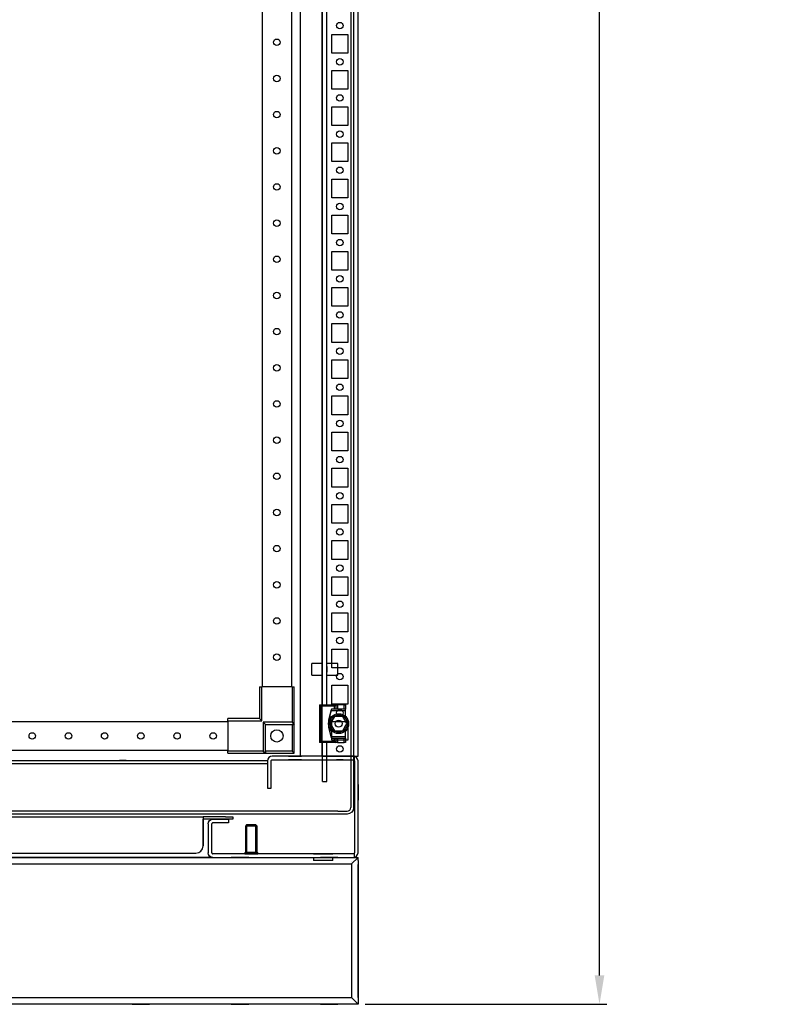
# Model space of a CAD drawing. Header units: inches. Extents: x 481 to 6166, y 980 to 4930.
# Tile 62 of 99: x 4465 to 4980, y 1485 to 2166. Entities that reach past the tile are written whole.
import ezdxf

# ---------------------------------------------------------------- set-up
doc = ezdxf.new("R2010")
doc.units = ezdxf.units.IN
doc.header["$MEASUREMENT"] = 0
for name, color, linetype in [('1', 7, 'Continuous'), ('10', 7, 'Continuous'), ('HANDLE_ROTARY', 7, 'Continuous')]:
    doc.layers.add(name, color=color, linetype=linetype)
doc.styles.get("Standard").update_dxf_attribs({"font": 'ARIALN.TTF'})
doc.dimstyles.get("Standard").update_dxf_attribs({"dimtxt": 25, "dimasz": 20, "dimexe": 5, "dimexo": 5, "dimgap": 10, "dimtad": 0, "dimtih": 1, "dimtoh": 1, "dimzin": 0, "dimdsep": 46, "dimtxsty": 'Standard', "dimcen": 10, "dimadec": 0, "dimazin": 0, "dimtfac": 1, "dimtofl": 0, "dimtmove": 0, "dimatfit": 3, "dimfxl": 1, "dimtolj": 1, "dimtzin": 0, "dimarcsym": 0})

# ---------------------------------------------------------------- blocks, each defined once
blk = doc.blocks.new('DOOR_FRONT')
for p, q in [((395, -4.5), (395, -1962.5)), ((397, -4.5), (397, -1962.5)), ((333.99, -1879), (333.99, -88)), ((353.99, -88), (353.99, -1879)), ((375.5, -1891.5), (375.5, -1309)), ((378.5, -1891.5), (378.5, -1309)), ((368, -1871), (368, -1863)), ((375.5, -1863), (368, -1863)), ((375.5, -1871), (375.5, -1863)), ((378.5, -1871), (378.5, -1863)), ((386, -1863), (378.5, -1863)), ((386, -1871), (386, -1863)), ((368, -1871), (375.5, -1871)), ((375.5, -1869), (375.5, -1865)), ((378.5, -1865), (378.5, -1869)), ((378.5, -1871), (386, -1871)), ((332, -1879), (333.5, -1879)), ((332, -1879), (332, -1901)), ((354.5, -1879), (333.5, -1879)), ((333.5, -1902.5), (333.5, -1879)), ((354.5, -1879), (356, -1879)), ((354.5, -1879), (354.5, -1903.5)), ((356, -1905), (356, -1879)), ((373.41, -1891.5), (384.81, -1891.5)), ((373.41, -1891.5), (375.31, -1891.5)), ((374.41, -1892.5), (373.41, -1891.5)), ((373.41, -1891.5), (373.41, -1917.5)), ((375.31, -1891.5), (375.5, -1891.5)), ((378.5, -1891.5), (378.81, -1891.5)), ((384.81, -1891.5), (383.81, -1892.5)), ((384.81, -1891.5), (385.81, -1891.5)), ((384.81, -1894.5), (384.81, -1891.5)), ((390.41, -1891.5), (385.81, -1891.5)), ((385.81, -1891.5), (385.81, -1894.5)), ((390.41, -1891.5), (391.41, -1891.5)), ((390.41, -1894.5), (390.41, -1891.5)), ((391.41, -1891.5), (391.41, -1894.5)), ((383.81, -1892.5), (374.41, -1892.5)), ((374.41, -1892.5), (374.41, -1916.5)), ((381.61, -1894.5), (379.61, -1902)), ((381.34, -1895.5), (379.61, -1902)), ((381.61, -1894.5), (381.34, -1895.5)), ((381.34, -1895.5), (391.41, -1895.5)), ((391.41, -1894.5), (381.61, -1894.5)), ((383.81, -1894.5), (381.61, -1894.5)), ((383.81, -1894.5), (383.81, -1892.5)), ((384.81, -1894.5), (383.81, -1894.5)), ((385.81, -1894.5), (384.81, -1894.5)), ((390.41, -1894.5), (385.81, -1894.5)), ((391.41, -1894.5), (390.41, -1894.5)), ((391.41, -1895.5), (391.41, -1894.5)), ((391.41, -1899.54), (391.41, -1895.5)), ((-310, -1903), (310, -1903)), ((310, -1902.5), (310, -1901)), ((332, -1901), (310, -1901)), ((310, -1902.5), (310, -1923.5)), ((310, -1902.5), (333.5, -1902.5)), ((333.5, -1902.5), (332, -1901)), ((334.5, -1903.5), (336, -1905)), ((354.5, -1903.5), (334.5, -1903.5)), ((334.5, -1903.5), (334.5, -1923.5)), ((336, -1925), (336, -1905)), ((336, -1905), (356, -1905)), ((336, -1923.5), (336, -1905)), ((336, -1905), (354.5, -1905)), ((354.5, -1903.5), (356, -1905)), ((356, -1905), (354.5, -1905)), ((354.5, -1905), (354.5, -1923.5)), ((356, -1925), (356, -1905)), ((379.61, -1902), (379.61, -1907)), ((383.72, -1899.5), (380.83, -1904.5)), ((381.54, -1903.28), (380.83, -1904.5)), ((380.83, -1904.5), (383.72, -1909.5)), ((380.83, -1904.5), (381.22, -1905.17)), ((381.22, -1905.17), (381.61, -1905.85)), ((382.25, -1902.05), (381.54, -1903.28)), ((382.59, -1901.45), (382.25, -1902.05)), ((382.94, -1900.85), (382.59, -1901.45)), ((383.33, -1900.17), (382.94, -1900.85)), ((383.72, -1899.5), (383.33, -1900.17)), ((389.49, -1899.5), (383.72, -1899.5)), ((385.13, -1899.5), (383.72, -1899.5)), ((386.54, -1899.5), (385.13, -1899.5)), ((387.24, -1899.5), (386.54, -1899.5)), ((387.94, -1899.5), (387.24, -1899.5)), ((388.72, -1899.5), (387.94, -1899.5)), ((389.49, -1899.5), (388.72, -1899.5)), ((388.99, -1904.5), (388.99, -1904.5)), ((392.38, -1904.5), (389.49, -1899.5)), ((390.2, -1900.72), (389.49, -1899.5)), ((389.49, -1909.5), (392.38, -1904.5)), ((390.91, -1901.95), (390.2, -1900.72)), ((391.25, -1902.55), (390.91, -1901.95)), ((390.97, -1906.95), (391.68, -1905.72)), ((391.6, -1903.15), (391.25, -1902.55)), ((391.99, -1903.83), (391.6, -1903.15)), ((391.68, -1905.72), (392.38, -1904.5)), ((392.38, -1904.5), (391.99, -1903.83)), ((379.61, -1907), (381.34, -1913.5)), ((379.61, -1907), (381.61, -1914.5)), ((381.61, -1905.85), (381.96, -1906.45)), ((381.96, -1906.45), (382.31, -1907.05)), ((382.31, -1907.05), (383.02, -1908.28)), ((383.02, -1908.28), (383.72, -1909.5)), ((383.72, -1909.5), (389.49, -1909.5)), ((383.72, -1909.5), (384.5, -1909.5)), ((384.5, -1909.5), (385.28, -1909.5)), ((385.28, -1909.5), (385.97, -1909.5)), ((385.97, -1909.5), (386.67, -1909.5)), ((386.67, -1909.5), (388.08, -1909.5)), ((388.08, -1909.5), (389.49, -1909.5)), ((389.49, -1909.5), (389.88, -1908.83)), ((389.88, -1908.83), (390.27, -1908.15)), ((390.27, -1908.15), (390.62, -1907.55)), ((390.62, -1907.55), (390.97, -1906.95)), ((391.41, -1913.5), (391.41, -1909.46)), ((373.41, -1917.5), (374.41, -1916.5)), ((384.81, -1917.5), (373.41, -1917.5)), ((375.31, -1917.5), (373.41, -1917.5)), ((374.41, -1916.5), (383.81, -1916.5)), ((375.5, -1917.5), (375.31, -1917.5)), ((375.5, -1944.5), (375.5, -1917.5)), ((378.5, -1944.5), (378.5, -1917.5)), ((378.81, -1917.5), (378.5, -1917.5)), ((391.41, -1913.5), (381.34, -1913.5)), ((381.34, -1913.5), (381.61, -1914.5)), ((381.61, -1914.5), (383.81, -1914.5)), ((381.61, -1914.5), (391.41, -1914.5)), ((383.81, -1916.5), (383.81, -1914.5)), ((383.81, -1914.5), (384.81, -1914.5)), ((383.81, -1916.5), (384.81, -1917.5)), ((384.81, -1914.5), (385.81, -1914.5)), ((384.81, -1917.5), (384.81, -1914.5)), ((385.81, -1917.5), (384.81, -1917.5)), ((385.81, -1914.5), (390.41, -1914.5)), ((385.81, -1914.5), (385.81, -1917.5)), ((385.81, -1917.5), (390.41, -1917.5)), ((390.41, -1914.5), (391.41, -1914.5)), ((390.41, -1917.5), (390.41, -1914.5)), ((391.41, -1917.5), (390.41, -1917.5)), ((391.41, -1914.5), (391.41, -1913.5)), ((391.41, -1914.5), (391.41, -1917.5)), ((310, -1923), (-310, -1923)), ((310, -1925), (310, -1923.5)), ((334.5, -1923.5), (310, -1923.5)), ((310, -1925), (336, -1925)), ((334.5, -1923.5), (336, -1925)), ((336, -1923.5), (336, -1925)), ((354.5, -1923.5), (336, -1923.5)), ((336, -1925), (356, -1925)), ((354.5, -1923.5), (354.8, -1923.8)), ((354.8, -1923.8), (355.1, -1924.1)), ((355.1, -1924.1), (355.38, -1924.38)), ((355.38, -1924.38), (355.63, -1924.63)), ((355.63, -1924.63), (355.79, -1924.79)), ((355.79, -1924.79), (355.91, -1924.91)), ((355.91, -1924.91), (355.98, -1924.98)), ((355.98, -1924.98), (356, -1925)), ((375.5, -1944.5), (378.5, -1944.5)), ((386, -1965), (-386, -1965)), ((386, -1967), (-386, -1967)), ((386, -1965), (386, -1965)), ((386, -1965), (392.5, -1965)), ((386, -1967), (386, -1967)), ((392.5, -1967), (386, -1967)), ((392.5, -1965), (393.46, -1964.81)), ((394.22, -1966.66), (392.5, -1967)), ((392.5, -1967), (392.5, -1967)), ((392.5, -1967), (392.5, -1967)), ((393.46, -1964.81), (394.27, -1964.27)), ((395.68, -1965.68), (394.22, -1966.66)), ((394.27, -1964.27), (394.81, -1963.46)), ((394.81, -1963.46), (395, -1962.5)), ((396.66, -1964.22), (395.68, -1965.68)), ((397, -1962.5), (396.66, -1964.22))]:
    blk.add_line(p, q)
for centre, radius in [((343.99, -1433.5), 2.25), ((343.99, -1458.5), 2.25), ((343.99, -1483.5), 2.25), ((343.99, -1508.5), 2.25), ((343.99, -1533.5), 2.25), ((343.99, -1558.5), 2.25), ((343.99, -1583.5), 2.25), ((343.99, -1608.5), 2.25), ((343.99, -1633.5), 2.25), ((343.99, -1658.5), 2.25), ((343.99, -1683.5), 2.25), ((343.99, -1708.5), 2.25), ((343.99, -1733.5), 2.25), ((343.99, -1758.5), 2.25), ((343.99, -1783.5), 2.25), ((343.99, -1808.5), 2.25), ((343.99, -1833.5), 2.25), ((343.99, -1858.5), 2.25), ((386.61, -1904.5), 6.9), ((386.61, -1904.5), 5.92), ((386.61, -1904.5), 2.39), ((175, -1913), 2.25), ((200, -1913), 2.25), ((225, -1913), 2.25), ((250, -1913), 2.25), ((275, -1913), 2.25), ((300, -1913), 2.25), ((344, -1913), 4.25)]:
    blk.add_circle(centre, radius)
blk = doc.blocks.new('VA________________00102', base_point=(1133.8, 1306.57))
at = {"layer": '1'}
for p, q in [((1129.3, 1330.32), (1929.3, 1330.32)), ((1129.3, 1228.82), (1129.3, 1330.32)), ((1133.8, 1325.82), (1129.3, 1330.32)), ((1133.8, 1330.32), (1924.8, 1330.32)), ((1155.3, 1330.32), (1143.3, 1330.32)), ((1155.3, 1330.32), (1143.3, 1330.32)), ((1216.8, 1330.32), (1204.8, 1330.32)), ((1285.3, 1330.32), (1273.3, 1330.32)), ((1285.3, 1330.32), (1273.3, 1330.32)), ((1785.3, 1330.32), (1773.3, 1330.32)), ((1785.3, 1330.32), (1773.3, 1330.32)), ((1853.8, 1330.32), (1841.8, 1330.32)), ((1915.3, 1330.32), (1903.3, 1330.32)), ((1915.3, 1330.32), (1903.3, 1330.32)), ((1924.8, 1325.82), (1929.3, 1330.32)), ((1924.8, 1327.55), (1924.8, 1327.57)), ((1929.3, 1328.32), (1929.3, 1330.32)), ((1929.3, 1328.32), (1929.3, 1228.82)), ((1129.3, 1233.32), (1129.3, 1325.82)), ((1129.3, 1325.57), (1129.3, 1233.57)), ((1129.3, 1323.07), (1129.3, 1236.07)), ((1133.8, 1325.82), (1924.8, 1325.82)), ((1133.8, 1233.32), (1133.8, 1325.82)), ((1133.8, 1233.57), (1133.8, 1325.57)), ((1924.8, 1325.82), (1924.8, 1233.32)), ((1924.8, 1325.57), (1924.8, 1325.82)), ((1924.8, 1325.57), (1924.8, 1233.57)), ((1929.3, 1325.82), (1929.3, 1233.32)), ((1929.3, 1233.57), (1929.3, 1325.57)), ((1929.3, 1236.07), (1929.3, 1323.07)), ((1129.3, 1312.57), (1129.3, 1306.57)), ((1129.3, 1312.57), (1129.3, 1306.57)), ((1929.3, 1306.57), (1929.3, 1312.57)), ((1929.3, 1306.57), (1929.3, 1312.57)), ((1129.3, 1252.57), (1129.3, 1246.57)), ((1129.3, 1252.57), (1129.3, 1246.57)), ((1929.3, 1246.57), (1929.3, 1252.57)), ((1929.3, 1246.57), (1929.3, 1252.57)), ((1133.8, 1233.32), (1129.3, 1228.82)), ((1924.8, 1233.32), (1133.8, 1233.32)), ((1924.8, 1233.57), (1929.3, 1228.82)), ((1929.3, 1228.82), (1129.3, 1228.82)), ((1924.8, 1228.82), (1133.8, 1228.82)), ((1143.3, 1228.82), (1155.3, 1228.82)), ((1143.3, 1228.82), (1155.3, 1228.82)), ((1204.8, 1228.82), (1216.8, 1228.82)), ((1273.3, 1228.82), (1285.3, 1228.82)), ((1273.3, 1228.82), (1285.3, 1228.82)), ((1773.3, 1228.82), (1785.3, 1228.82)), ((1773.3, 1228.82), (1785.3, 1228.82)), ((1841.8, 1228.82), (1853.8, 1228.82)), ((1903.3, 1228.82), (1915.3, 1228.82)), ((1903.3, 1228.82), (1915.3, 1228.82))]:
    blk.add_line(p, q, dxfattribs=at)
blk.add_lwpolyline([(1133.8, 1233.32), (1133.8, 1325.82), (1924.8, 1325.82), (1924.8, 1233.32), (1133.8, 1233.32)], dxfattribs=at)
at = {"layer": '10'}
for p, q in [((1133.8, 1306.57), (1133.8, 1312.57)), ((1133.8, 1306.57), (1133.8, 1312.57)), ((1924.8, 1312.57), (1924.8, 1306.57)), ((1924.8, 1312.57), (1924.8, 1306.57)), ((1133.8, 1246.57), (1133.8, 1252.57)), ((1133.8, 1246.57), (1133.8, 1252.57)), ((1924.8, 1252.57), (1924.8, 1246.57)), ((1924.8, 1252.57), (1924.8, 1246.57))]:
    blk.add_line(p, q, dxfattribs=at)
blk = doc.blocks.new('ENCL_FRONT')
for p, q in [((375, 2066.5), (375, 171.5)), ((400, 171.5), (400, 2066.5)), ((360, 2061.57), (360, 171.5)), ((382, 657.5), (382, 670.5)), ((382, 670.5), (393, 670.5)), ((393, 670.5), (393, 657.5)), ((393, 657.5), (382, 657.5)), ((382, 632.5), (382, 645.5)), ((382, 645.5), (393, 645.5)), ((393, 645.5), (393, 632.5)), ((393, 632.5), (382, 632.5)), ((382, 607.5), (382, 620.5)), ((382, 620.5), (393, 620.5)), ((393, 620.5), (393, 607.5)), ((393, 607.5), (382, 607.5)), ((382, 582.5), (382, 595.5)), ((382, 595.5), (393, 595.5)), ((393, 595.5), (393, 582.5)), ((393, 582.5), (382, 582.5)), ((382, 557.5), (382, 570.5)), ((382, 570.5), (393, 570.5)), ((393, 570.5), (393, 557.5)), ((393, 557.5), (382, 557.5)), ((382, 532.5), (382, 545.5)), ((382, 545.5), (393, 545.5)), ((393, 545.5), (393, 532.5)), ((393, 532.5), (382, 532.5)), ((382, 507.5), (382, 520.5)), ((382, 520.5), (393, 520.5)), ((393, 520.5), (393, 507.5)), ((393, 507.5), (382, 507.5)), ((382, 482.5), (382, 495.5)), ((382, 495.5), (393, 495.5)), ((393, 495.5), (393, 482.5)), ((393, 482.5), (382, 482.5)), ((382, 457.5), (382, 470.5)), ((382, 470.5), (393, 470.5)), ((393, 470.5), (393, 457.5)), ((393, 457.5), (382, 457.5)), ((382, 432.5), (382, 445.5)), ((382, 445.5), (393, 445.5)), ((393, 445.5), (393, 432.5)), ((393, 432.5), (382, 432.5)), ((382, 407.5), (382, 420.5)), ((382, 420.5), (393, 420.5)), ((393, 420.5), (393, 407.5)), ((393, 407.5), (382, 407.5)), ((382, 382.5), (382, 395.5)), ((382, 395.5), (393, 395.5)), ((393, 395.5), (393, 382.5)), ((393, 382.5), (382, 382.5)), ((382, 357.5), (382, 370.5)), ((382, 370.5), (393, 370.5)), ((393, 370.5), (393, 357.5)), ((393, 357.5), (382, 357.5)), ((382, 332.5), (382, 345.5)), ((382, 345.5), (393, 345.5)), ((393, 345.5), (393, 332.5)), ((393, 332.5), (382, 332.5)), ((382, 307.5), (382, 320.5)), ((382, 320.5), (393, 320.5)), ((393, 320.5), (393, 307.5)), ((393, 307.5), (382, 307.5)), ((382, 282.5), (382, 295.5)), ((382, 295.5), (393, 295.5)), ((393, 295.5), (393, 282.5)), ((393, 282.5), (382, 282.5)), ((382, 257.5), (382, 270.5)), ((382, 270.5), (393, 270.5)), ((393, 270.5), (393, 257.5)), ((393, 257.5), (382, 257.5)), ((382, 232.5), (382, 245.5)), ((382, 245.5), (393, 245.5)), ((393, 245.5), (393, 232.5)), ((393, 232.5), (382, 232.5)), ((382, 207.5), (382, 220.5)), ((382, 220.5), (393, 220.5)), ((393, 220.5), (393, 207.5)), ((393, 207.5), (382, 207.5)), ((382, 182.5), (382, 195.5)), ((382, 195.5), (393, 195.5)), ((393, 195.5), (393, 182.5)), ((393, 182.5), (382, 182.5)), ((338.47, 170.53), (337.75, 169.46)), ((339.54, 171.25), (338.47, 170.53)), ((340.8, 171.5), (339.54, 171.25)), ((358.5, 171.5), (340.8, 171.5)), ((352, 171.5), (361, 171.5)), ((382.92, 171.5), (358.5, 171.5)), ((375, 171.5), (400, 171.5)), ((375.23, 171.5), (375, 171.5)), ((375.88, 171.5), (375.23, 171.5)), ((376.85, 171.5), (375.88, 171.5)), ((378, 171.5), (376.85, 171.5)), ((393, 171.5), (382, 171.5)), ((396.7, 171.5), (382.92, 171.5)), ((385.25, 171.5), (389.75, 171.5)), ((397.5, 171.5), (396.7, 171.5)), ((397.5, 171.5), (396.7, 171.5)), ((397.5, 169), (397.5, 171.5)), ((397.96, 171.25), (397.5, 171.34)), ((399.03, 170.53), (397.96, 171.25)), ((399.75, 169.46), (399.03, 170.53)), ((-337.5, 168.43), (337.5, 168.43)), ((-337.5, 166.43), (337.5, 166.43)), ((231.55, 168.43), (231.55, 168.43)), ((239.8, 168.43), (235.3, 168.43)), ((235.3, 168.43), (235.3, 168.43)), ((235.3, 166.43), (239.8, 166.43)), ((239.8, 168.43), (239.8, 168.43)), ((243.55, 168.43), (243.55, 168.43)), ((337.75, 169.46), (337.5, 168.2)), ((337.5, 168.2), (337.5, 153.1)), ((340, 168.2), (340.06, 168.51)), ((340, 153.1), (340, 168.2)), ((340.06, 168.51), (340.23, 168.77)), ((340.23, 168.77), (340.49, 168.94)), ((340.49, 168.94), (340.8, 169)), ((340.8, 169), (358.5, 169)), ((361, 169), (352, 169)), ((358.5, 169), (382.92, 169)), ((382, 169), (393, 169)), ((382.92, 169), (396.7, 169)), ((389.75, 169), (385.25, 169)), ((396.7, 169), (397.01, 168.94)), ((396.7, 169), (397.5, 169)), ((397.01, 168.94), (397.27, 168.77)), ((397.27, 168.77), (397.44, 168.51)), ((397.44, 168.51), (397.5, 168.2)), ((397.5, 168.2), (397.5, 167.83)), ((397.5, 167.83), (397.5, 105.16)), ((400, 168.2), (399.75, 169.46)), ((400, 104.8), (400, 168.2)), ((400, 105.16), (400, 167.83)), ((337.5, 153.1), (337.5, 149.5)), ((340, 149.5), (340, 153.1)), ((400, 152), (400, 141)), ((337.5, 149.5), (340, 149.5)), ((-293, 129.5), (293, 129.5)), ((293, 129.5), (293, 129.23)), ((293, 129.5), (293, 128)), ((308.5, 129.5), (293, 129.5)), ((308.5, 129.5), (313.5, 129.5)), ((313.5, 129.5), (313.5, 128)), ((293, 129.23), (293, 128.47)), ((293, 128.47), (293, 127.34)), ((293, 128.47), (293, 128)), ((293, 127.88), (293, 128.04)), ((293, 128.04), (293, 128)), ((296.45, 128), (293, 128)), ((300.29, 128), (293, 128)), ((293, 127.85), (293, 128)), ((308.5, 128), (293, 128)), ((293, 128), (293, 128)), ((293, 127.44), (293, 127.88)), ((293, 127.41), (293, 127.85)), ((293, 126.79), (293, 127.44)), ((293, 126.77), (293, 127.41)), ((293, 127.34), (293, 126)), ((293, 126.02), (293, 126.79)), ((293, 126), (293, 126.77)), ((293, 109.52), (293, 126.02)), ((293, 126), (293, 126.02)), ((293, 126), (293, 109.5)), ((296.5, 124.7), (296.75, 125.96)), ((296.5, 124.7), (296.5, 104.8)), ((296.75, 125.96), (297.47, 127.03)), ((297.47, 127.03), (298.54, 127.75)), ((298.54, 127.75), (299.8, 128)), ((299.06, 125.01), (299, 124.7)), ((299, 104.8), (299, 124.7)), ((299.23, 125.27), (299.06, 125.01)), ((299.49, 125.44), (299.23, 125.27)), ((299.8, 125.5), (299.49, 125.44)), ((299.8, 128), (306.38, 128)), ((299.8, 128), (306.38, 128)), ((306.38, 125.5), (299.8, 125.5)), ((300.29, 128), (306.14, 128)), ((300.29, 128), (306.14, 128)), ((302.5, 128), (308.5, 128)), ((302.5, 128), (308.5, 128)), ((303.25, 128), (310.5, 128)), ((303.25, 128), (307.75, 128)), ((303.25, 128), (307.75, 128)), ((307.75, 125.5), (303.25, 125.5)), ((306.38, 128), (310.5, 128)), ((310.5, 125.5), (306.38, 125.5)), ((313.5, 128), (308.5, 128)), ((310.5, 128), (310.5, 125.5)), ((323.02, 124), (322.25, 123.23)), ((330.25, 123.23), (322.25, 123.23)), ((322.25, 123.23), (322.25, 105)), ((323.02, 124), (323.02, 105)), ((329.48, 124), (323.02, 124)), ((329.48, 105), (329.48, 124)), ((330.25, 123.23), (329.48, 124)), ((330.25, 105), (330.25, 123.23)), ((293, 109.5), (293, 109.52)), ((-288, 104.5), (288, 104.5)), ((296.75, 103.54), (296.5, 104.8)), ((297.47, 102.47), (296.75, 103.54)), ((298.54, 101.75), (297.47, 102.47)), ((299, 104.8), (299.06, 104.49)), ((299.06, 104.49), (299.23, 104.23)), ((299.23, 104.23), (299.49, 104.06)), ((299.49, 104.06), (299.8, 104)), ((325.5, 104), (299.8, 104)), ((330.8, 104), (320.2, 104)), ((321.75, 105), (321.75, 104)), ((321.75, 105), (330.75, 105)), ((321.75, 104), (330.75, 104)), ((330.25, 105), (322.25, 105)), ((323.02, 105), (329.48, 105)), ((325.14, 104), (326.25, 104)), ((334.5, 104), (325.5, 104)), ((325.65, 104), (326.85, 104)), ((326.25, 104), (327.36, 104)), ((330.75, 104), (330.75, 105)), ((360, 104), (334.5, 104)), ((357.9, 104.12), (357.9, 104)), ((382.92, 104), (360, 104)), ((369.34, 104), (382.66, 104)), ((396.7, 104), (382.92, 104)), ((397.01, 104.06), (396.7, 104)), ((397.5, 104), (396.7, 104)), ((397.27, 104.23), (397.01, 104.06)), ((397.44, 104.49), (397.27, 104.23)), ((397.5, 104.8), (397.44, 104.49)), ((397.5, 105.16), (397.5, 104.8)), ((397.5, 101.5), (397.5, 104)), ((397.96, 101.75), (399.03, 102.47)), ((399.03, 102.47), (399.75, 103.54)), ((399.75, 103.54), (400, 104.8)), ((299.8, 101.5), (-299.8, 101.5)), ((299.8, 101.5), (298.54, 101.75)), ((299.8, 101.5), (396.7, 101.5)), ((369.34, 101.5), (369.34, 99.5)), ((382.66, 99.5), (369.34, 99.5)), ((382.66, 99.5), (382.66, 101.5)), ((396.7, 101.5), (397.5, 101.5)), ((396.7, 101.5), (397.5, 101.5)), ((397.5, 101.66), (397.96, 101.75))]:
    blk.add_line(p, q)
for centre in [(387.5, 676.5), (387.5, 651.5), (387.5, 626.5), (387.5, 601.5), (387.5, 576.5), (387.5, 551.5), (387.5, 526.5), (387.5, 501.5), (387.5, 476.5), (387.5, 451.5), (387.5, 426.5), (387.5, 401.5), (387.5, 376.5), (387.5, 351.5), (387.5, 326.5), (387.5, 301.5), (387.5, 276.5), (387.5, 251.5), (387.5, 226.5), (387.5, 201.5), (387.5, 176.5)]:
    blk.add_circle(centre, 2.25)
blk.add_arc((288, 109.5), 5, 270, 0)
blk.add_blockref('VA________________00102', (-395.5, 77.75))
blk = doc.blocks.new('*D147')
at = {"color": 0, "linetype": 'Continuous', "lineweight": -2, "transparency": 16777216}
for p, q in [((4656.55, 3591.97), (4870.03, 3591.97)), ((4865.03, 3571.97), (4865.03, 2972.71)), ((4865.03, 1505.47), (4865.03, 2920.67)), ((4703.19, 1485.47), (4870.03, 1485.47))]:
    blk.add_line(p, q, dxfattribs=at)
at = {"color": 0, "linetype": 'Continuous', "transparency": 16777216}
for points in [[(4861.69, 3571.97), (4868.36, 3571.97), (4865.03, 3591.97)], [(4861.69, 1505.47), (4868.36, 1505.47), (4865.03, 1485.47)]]:
    blk.add_solid(points, dxfattribs=at)
at = {"layer": 'DEFPOINTS', "color": 0, "linetype": 'Continuous', "transparency": 16777216}
for p in [(4651.55, 3591.97), (4865.03, 3591.97), (4698.19, 1485.47)]:
    blk.add_point(p, dxfattribs=at)
at = {"color": 0, "linetype": 'Continuous', "transparency": 16777216, "insert": (4865.03, 2946.69), "char_height": 25, "attachment_point": 5}
blk.add_mtext('\\A1;2106.50 [82.9"]', dxfattribs=at)

msp = doc.modelspace()

# ---------------------------------------------------------------- block references
msp.add_blockref('ENCL_FRONT', (4298.192, 1485.47))
at = {"layer": 'HANDLE_ROTARY'}
msp.add_blockref('DOOR_FRONT', (4298.192, 3583.97), dxfattribs=at)

# ---------------------------------------------------------------- dimensions: what is measured, and where the dimension line sits
at = {"linetype": 'Continuous'}
dim = msp.add_linear_dim(base=(4865.027, 3591.97), p1=(4698.192, 1485.47), p2=(4651.554, 3591.97), angle=90, dimstyle='Standard', dxfattribs=at)
dim.commit()
dim.dimension.update_dxf_attribs({"geometry": '*D147', "text_midpoint": (4865.027, 2946.689), "dimtype": 160})

doc.saveas('drawing.dxf')
